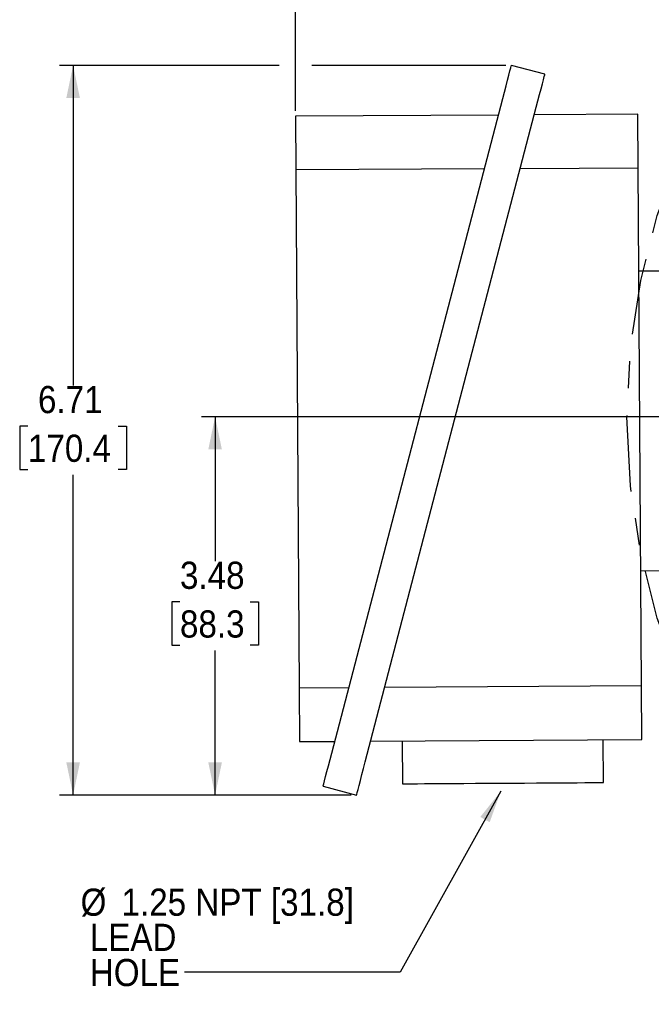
# Model space of a CAD drawing. Header units: inches. Extents: x 1.5 to 80, y 0 to 42.8.
# Tile 8 of 16: x 48.8 to 54.6, y 26.5 to 35.5. Entities that reach past the tile are written whole.
import ezdxf

# ---------------------------------------------------------------- set-up
doc = ezdxf.new("R2010")
doc.units = ezdxf.units.IN
doc.header["$MEASUREMENT"] = 0
doc.linetypes.add('SLD-Center', pattern=[1.45, 0.7, -0.25, 0.25, -0.25])
doc.linetypes.add('SLD-Solid', pattern=[0])
doc.layers.add('CENTER', color=40, linetype='SLD-Center')
doc.layers.add('SLD-0', color=7, linetype='Continuous')
doc.styles.add('SLDTEXTSTYLE0', font='GOTHIC.TTF', dxfattribs={"width": 0.913})
doc.styles.get("Standard").update_dxf_attribs({"font": 'GOTHIC.TTF'})
doc.dimstyles.new('SLDDIMSTYLE1', dxfattribs={"dimtxt": 0.25, "dimasz": 0.3, "dimexe": 0, "dimexo": 0.0625, "dimgap": 0.0625, "dimtad": 0, "dimtih": 1, "dimtoh": 1, "dimrnd": 1e-09, "dimzin": 12, "dimdsep": 46, "dimtxsty": 'SLDTEXTSTYLE0', "dimsah": 1, "dimcen": 0.09, "dimadec": 0, "dimazin": 3, "dimtfac": 1, "dimtofl": 0, "dimtmove": 0, "dimatfit": 3, "dimfxl": 0, "dimfrac": 2, "dimtolj": 1, "dimtzin": 12, "dimarcsym": 0})
doc.dimstyles.new('SLDDIMSTYLE3', dxfattribs={"dimtxt": 0.18, "dimasz": 0.3, "dimexe": 0, "dimexo": 0.0625, "dimgap": 0, "dimtad": 0, "dimtih": 1, "dimtoh": 1, "dimdec": 0, "dimrnd": 1e-09, "dimzin": 0, "dimdsep": 46, "dimtxsty": 'Standard', "dimsah": 1, "dimcen": 0.09, "dimadec": 0, "dimazin": 0, "dimtfac": 0.3, "dimtdec": 0, "dimtofl": 0, "dimtmove": 0, "dimatfit": 3, "dimfxl": 0, "dimfrac": 2, "dimtolj": 1, "dimtzin": 0, "dimarcsym": 0})

# ---------------------------------------------------------------- blocks, each defined once
blk = doc.blocks.new('_D_16')
at = {"layer": 'SLD-0'}
for p, q in [((51.1623, 35.0817), (49.14, 35.0817)), ((49.265, 35.0817), (49.265, 32.1384)), ((53.248, 35.0817), (51.4623, 35.0817)), ((48.8494, 31.7643), (48.7732, 31.7643)), ((48.7732, 31.7643), (48.7732, 31.3675)), ((49.6807, 31.7643), (49.7568, 31.7643)), ((49.7568, 31.7643), (49.7568, 31.3675)), ((48.7732, 31.3675), (48.8494, 31.3675)), ((49.7568, 31.3675), (49.6807, 31.3675)), ((49.265, 28.3734), (49.265, 31.3167)), ((51.8239, 28.3734), (49.14, 28.3734))]:
    blk.add_line(p, q, dxfattribs=at)
for points in [[(49.265, 35.0817), (49.2025, 34.7817), (49.3275, 34.7817)], [(49.265, 28.3734), (49.3275, 28.6734), (49.2025, 28.6734)]]:
    blk.add_solid(points, dxfattribs=at)
at = {"layer": 'SLD-0', "char_height": 0.25, "attachment_point": 1, "style": 'SLDTEXTSTYLE0'}
for s, insert in [('6.71', (48.9418, 32.1345)), ('170.4', (48.8494, 31.6868))]:
    blk.add_mtext(s, dxfattribs=dict(at, insert=insert))
blk = doc.blocks.new('_D_17')
at = {"layer": 'SLD-0'}
for p, q in [((55.2386, 31.8509), (50.4464, 31.8509)), ((50.5714, 31.8509), (50.5714, 30.523)), ((50.2482, 30.1489), (50.172, 30.1489)), ((50.172, 30.1489), (50.172, 29.7521)), ((50.8947, 30.1489), (50.9709, 30.1489)), ((50.9709, 30.1489), (50.9709, 29.7521)), ((50.172, 29.7521), (50.2482, 29.7521)), ((50.5714, 28.3734), (50.5714, 29.7013)), ((50.9709, 29.7521), (50.8947, 29.7521)), ((51.8239, 28.3734), (50.4464, 28.3734))]:
    blk.add_line(p, q, dxfattribs=at)
for points in [[(50.5714, 31.8509), (50.5089, 31.5509), (50.6339, 31.5509)], [(50.5714, 28.3734), (50.6339, 28.6734), (50.5089, 28.6734)]]:
    blk.add_solid(points, dxfattribs=at)
at = {"layer": 'SLD-0', "char_height": 0.25, "attachment_point": 1, "style": 'SLDTEXTSTYLE0'}
for s, insert in [('3.48', (50.2482, 30.5191)), ('88.3', (50.2482, 30.0714))]:
    blk.add_mtext(s, dxfattribs=dict(at, insert=insert))
blk = doc.blocks.new('_D_24')
at = {"layer": 'SLD-0'}
for p, q in [((51.3123, 34.6632), (51.3123, 41.4965)), ((60.5813, 37.1935), (60.5813, 41.4965)), ((51.3123, 41.3715), (55.3283, 41.3715)), ((55.5311, 41.4084), (55.455, 41.4084)), ((55.455, 41.4084), (55.455, 41.0115)), ((56.3624, 41.4084), (56.4386, 41.4084)), ((56.4386, 41.4084), (56.4386, 41.0115)), ((60.5813, 41.3715), (56.5652, 41.3715)), ((55.455, 41.0115), (55.5311, 41.0115)), ((56.4386, 41.0115), (56.3624, 41.0115))]:
    blk.add_line(p, q, dxfattribs=at)
for points in [[(51.3123, 41.3715), (51.6123, 41.309), (51.6123, 41.434)], [(60.5813, 41.3715), (60.2813, 41.434), (60.2813, 41.309)]]:
    blk.add_solid(points, dxfattribs=at)
at = {"layer": 'SLD-0', "char_height": 0.25, "attachment_point": 1, "style": 'SLDTEXTSTYLE0'}
for s, insert in [('9.27', (55.6235, 41.7785)), ('235.4', (55.5311, 41.3308))]:
    blk.add_mtext(s, dxfattribs=dict(at, insert=insert))
blk = doc.blocks.new('_D_25')
at = {"layer": 'SLD-0'}
for p, q in [((51.3123, 34.6632), (51.3123, 40.1)), ((56.9885, 38.9538), (56.9885, 40.1)), ((53.7348, 40.0118), (53.6586, 40.0118)), ((53.6586, 40.0118), (53.6586, 39.615)), ((54.566, 40.0118), (54.6422, 40.0118)), ((54.6422, 40.0118), (54.6422, 39.615)), ((51.3123, 39.975), (53.532, 39.975)), ((56.9885, 39.975), (54.7688, 39.975)), ((53.6586, 39.615), (53.7348, 39.615)), ((54.6422, 39.615), (54.566, 39.615))]:
    blk.add_line(p, q, dxfattribs=at)
for points in [[(51.3123, 39.975), (51.6123, 39.9125), (51.6123, 40.0375)], [(56.9885, 39.975), (56.6885, 40.0375), (56.6885, 39.9125)]]:
    blk.add_solid(points, dxfattribs=at)
at = {"layer": 'SLD-0', "char_height": 0.25, "attachment_point": 1, "style": 'SLDTEXTSTYLE0'}
for s, insert in [('5.68', (53.8271, 40.382)), ('144.2', (53.7348, 39.9343))]:
    blk.add_mtext(s, dxfattribs=dict(at, insert=insert))
blk = doc.blocks.new('_D_26')
at = {"layer": 'SLD-0'}
for p, q in [((51.3123, 34.6632), (51.3123, 42.4622)), ((66.4868, 31.9009), (66.4868, 42.4622)), ((58.4839, 42.374), (58.4077, 42.374)), ((58.4077, 42.374), (58.4077, 41.9772)), ((59.3152, 42.374), (59.3913, 42.374)), ((59.3913, 42.374), (59.3913, 41.9772)), ((51.3123, 42.3372), (58.2811, 42.3372)), ((66.4868, 42.3372), (59.518, 42.3372)), ((58.4077, 41.9772), (58.4839, 41.9772)), ((59.3913, 41.9772), (59.3152, 41.9772))]:
    blk.add_line(p, q, dxfattribs=at)
for points in [[(51.3123, 42.3372), (51.6123, 42.2747), (51.6123, 42.3997)], [(66.4868, 42.3372), (66.1868, 42.3997), (66.1868, 42.2747)]]:
    blk.add_solid(points, dxfattribs=at)
at = {"layer": 'SLD-0', "char_height": 0.25, "attachment_point": 1, "style": 'SLDTEXTSTYLE0'}
for s, insert in [('15.17', (58.4839, 42.7442)), ('385.4', (58.4839, 42.2965))]:
    blk.add_mtext(s, dxfattribs=dict(at, insert=insert))
blk = doc.blocks.new('SW_NOTE_2')
at = {"layer": 'SLD-0', "color": 0, "char_height": 0.25, "attachment_point": 1, "style": 'SLDTEXTSTYLE0'}
for s, insert in [('%%c', (-0.9576, 0.7683)), ('1.25 NPT [31.8]', (-0.5806, 0.7683)), (' LEAD', (-0.9576, 0.445)), (' HOLE', (-0.9576, 0.1217))]:
    blk.add_mtext(s, dxfattribs=dict(at, insert=insert))

msp = doc.modelspace()

# ---------------------------------------------------------------- linework, layer by layer
at = {"color": 7, "linetype": 'SLD-Solid', "lineweight": 25}
for p, q in [((53.6065, 35.001), (53.298, 35.0817)), ((51.645, 28.7588), (53.2183, 34.777)), ((51.9535, 28.6781), (53.5268, 34.6963)), ((53.1785, 34.6246), (51.3123, 34.6132)), ((51.3123, 34.6132), (51.3153, 34.1211)), ((54.4618, 34.6324), (53.5086, 34.6266)), ((54.4648, 34.1403), (54.4618, 34.6324)), ((53.0496, 34.1317), (51.3153, 34.1211)), ((53.3798, 34.1337), (54.4648, 34.1403)), ((54.4939, 29.3766), (54.4648, 34.1403)), ((51.3153, 34.1211), (51.3443, 29.3574)), ((54.4706, 33.1916), (54.8305, 33.1938)), ((54.4874, 30.4358), (54.8473, 30.438)), ((51.8022, 29.3602), (51.3443, 29.3574)), ((51.3443, 29.3574), (51.3473, 28.8653)), ((54.4939, 29.3766), (52.1324, 29.3622)), ((54.4969, 28.8845), (54.4939, 29.3766)), ((52.0035, 28.8693), (54.4969, 28.8845)), ((54.1449, 28.4886), (54.1425, 28.8823)), ((51.3473, 28.8653), (51.6734, 28.8673)), ((52.2922, 28.8711), (52.2946, 28.4774)), ((51.5653, 28.454), (51.8739, 28.3734))]:
    msp.add_line(p, q, dxfattribs=at)
at = {"color": 7, "linetype": 'SLD-Solid', "lineweight": 25, "flags": 128}
for points in [[(53.2183, 34.777), (53.2339, 34.8364), (53.2488, 34.8936), (53.2626, 34.9463), (53.2746, 34.9924), (53.2846, 35.0303), (53.2919, 35.0585), (53.2964, 35.0758), (53.298, 35.0817)], [(53.5268, 34.6963), (53.5424, 34.7558), (53.5573, 34.8129), (53.5711, 34.8656), (53.5832, 34.9118), (53.5931, 34.9497), (53.6004, 34.9778), (53.605, 34.9952), (53.6065, 35.001)], [(51.5653, 28.454), (51.5669, 28.4599), (51.5714, 28.4772), (51.5787, 28.5054), (51.5887, 28.5433), (51.6007, 28.5895), (51.6145, 28.6421), (51.6294, 28.6993), (51.645, 28.7588)], [(51.8739, 28.3734), (51.8754, 28.3792), (51.8799, 28.3966), (51.8873, 28.4247), (51.8972, 28.4626), (51.9093, 28.5088), (51.923, 28.5615), (51.938, 28.6186), (51.9535, 28.6781)], [(52.2946, 28.4774), (52.2963, 28.4774), (52.3103, 28.4775), (52.3381, 28.4776), (52.3793, 28.4779), (52.4332, 28.4782), (52.499, 28.4786), (52.5757, 28.4791), (52.6622, 28.4796), (52.7572, 28.4802), (52.8591, 28.4808), (52.9666, 28.4815), (53.0778, 28.4821), (53.1913, 28.4828), (53.3051, 28.4835), (53.4177, 28.4842), (53.5272, 28.4849), (53.6321, 28.4855), (53.7308, 28.4861), (53.8217, 28.4867), (53.9035, 28.4872), (53.9749, 28.4876), (54.0349, 28.488), (54.0825, 28.4883), (54.117, 28.4885), (54.1379, 28.4886), (54.1449, 28.4886), (54.1449, 28.4886)]]:
    msp.add_lwpolyline(points, dxfattribs=at)
at = {"layer": 'CENTER'}
msp.add_circle((60.5813, 31.8509), 6.2205, dxfattribs=at)

# ---------------------------------------------------------------- block references
at = {"layer": 'SLD-0'}
msp.add_blockref('SW_NOTE_2', (50.2913, 26.7456), dxfattribs=at)

# ---------------------------------------------------------------- dimensions: what is measured, and where the dimension line sits
for base, p2, picture, middle in [((66.4868, 42.3372), (66.4868, 31.8509), '_D_26', (58.8995, 42.3372)), ((60.5813, 41.3715), (60.5813, 37.1435), '_D_24', (55.9468, 41.3715)), ((56.9885, 39.975), (56.9885, 38.9038), '_D_25', (54.1504, 39.975))]:
    dim = msp.add_linear_dim(base=base, p1=(51.3123, 34.6132), p2=p2, dimstyle='SLDDIMSTYLE1', dxfattribs=at)
    dim.commit()
    dim.dimension.update_dxf_attribs({"geometry": picture, "text_midpoint": middle, "dimtype": 160})
for base, p2, picture, middle in [((49.265, 35.0817), (53.298, 35.0817), '_D_16', (49.265, 31.7275)), ((50.5714, 31.8509), (55.2886, 31.8509), '_D_17', (50.5714, 30.1121))]:
    dim = msp.add_linear_dim(base=base, p1=(51.8739, 28.3734), p2=p2, angle=90, dimstyle='SLDDIMSTYLE1', dxfattribs=at)
    dim.commit()
    dim.dimension.update_dxf_attribs({"geometry": picture, "text_midpoint": middle, "dimtype": 160})

# ---------------------------------------------------------------- leaders
msp.add_leader([(53.201, 28.4103), (52.2736, 26.7456), (50.2913, 26.7456)], dimstyle='SLDDIMSTYLE3', dxfattribs=at)

doc.saveas('drawing.dxf')
